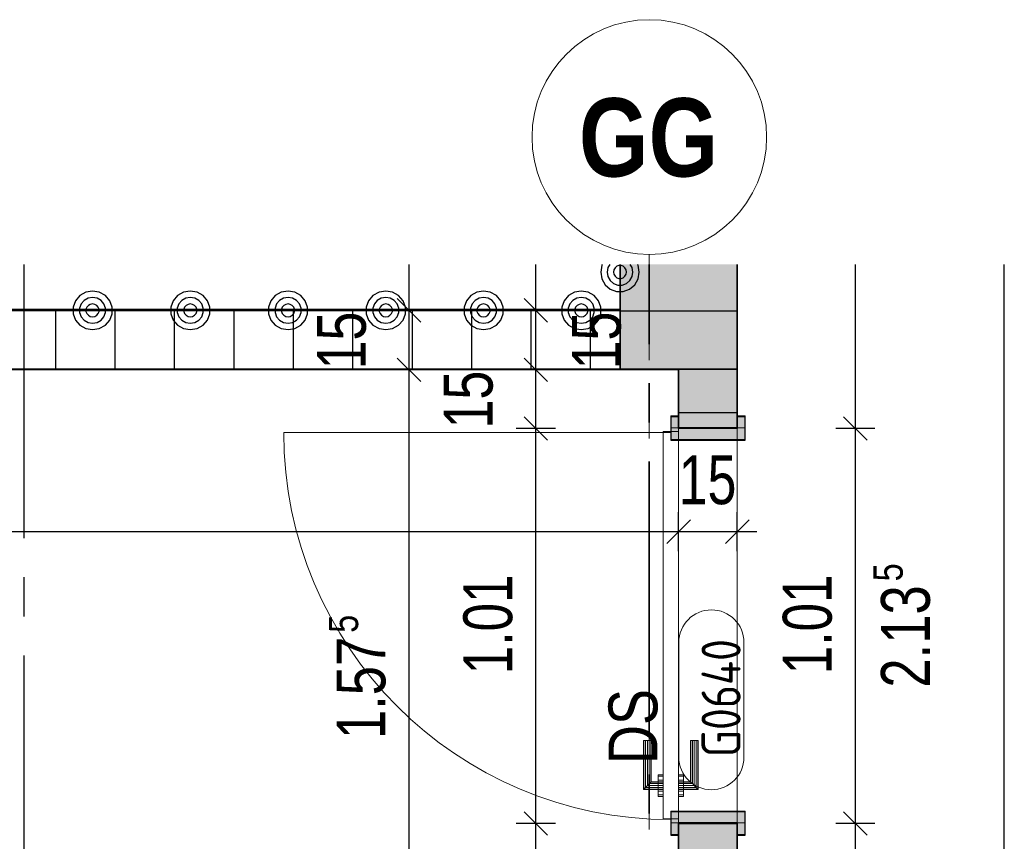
# Model space of a CAD drawing. Header units: metres. Extents: x 29.9 to 45.4, y 22.2 to 35.7.
# Tile 40 of 41: x 40.3 to 42.9, y 33.6 to 35.7. Entities that reach past the tile are written whole.
import ezdxf

# ---------------------------------------------------------------- set-up
doc = ezdxf.new("R2010")
doc.units = ezdxf.units.M
doc.linetypes.add('_Rasterlinie_', pattern=[0.0075, 0.004, -0.001, 0.0015, -0.001])
doc.linetypes.add('IMPORT-STRICHPUNKT2_S5 _5_', pattern=[1, 0.7, -0.1, 0.1, -0.1])
for name, color, linetype, lineweight, true_color in [('1233-X-Ref ARC-BTG_00_dwg', 7, 'Continuous', 5, 0x767676), ('S-GRID-IDEN', 7, 'Continuous', 9, 0x5555aa), ('Tür', 1, 'Continuous', 25, 0xff0000)]:
    doc.layers.add(name, color=color, linetype=linetype, lineweight=lineweight, true_color=true_color)
for name, color, linetype, lineweight in [('A-DOOR', 7, 'Continuous', 9), ('A-FLOR', 7, 'Continuous', 9), ('A-WALL', 7, 'Continuous', 9), ('Achsen', 7, 'Continuous', 25), ('S-GRID', 7, 'Continuous', 5), ('Wand Trockenbau', 7, 'Continuous', 25)]:
    doc.layers.add(name, color=color, linetype=linetype, lineweight=lineweight)
doc.styles.add('Arial Narrow_B', font='ARIALNB.TTF', dxfattribs={"height": 0.2})
doc.styles.add('Arial_1', font='arial.ttf', dxfattribs={"width": 0.79, "height": 0.125})
doc.styles.add('Arial_11', font='arial.ttf', dxfattribs={"width": 0.76, "height": 0.125})
doc.styles.add('Arial_13', font='arial.ttf', dxfattribs={"width": 0.77, "height": 0.125})
doc.styles.add('Arial_14', font='arial.ttf', dxfattribs={"width": 0.79, "height": 0.075})
doc.styles.add('Arial_15', font='arial.ttf', dxfattribs={"width": 0.75, "height": 0.125})
doc.styles.add('ISOCP_1', font='isocp___.ttf', dxfattribs={"width": 0.91, "height": 0.1})

# ---------------------------------------------------------------- blocks, each defined once
blk = doc.blocks.new('Family - Trockenbauwand-2513834-OKFFB EG - G0641-Rö-für Ausschreibung')
at = {"layer": 'A-WALL', "lineweight": 35}
for p, q in [((6.099, 0.152), (1.159, 0.152)), ((6.099, 0), (6.099, 0.152)), ((1.159, 0), (6.099, 0))]:
    blk.add_line(p, q, dxfattribs=at)
blk = doc.blocks.new('DirectShape - GSKKBA-5M GG-- 000V21-260422-2514489-OKFFB EG - G0641-Rö-für Ausschreibung')
at = {"layer": 'A-DOOR'}
for p, q in [((0.0863, 0.2387), (0.085, 0.24)), ((0.085, 0.24), (0.085, 0.19)), ((0.085, 0.24), (0.0863, 0.2387)), ((0.21, 0.24), (0.085, 0.24)), ((0.09, 0.235), (0.0863, 0.2387)), ((0.0863, 0.2387), (0.0863, 0.19)), ((0.0863, 0.2387), (0.0863, 0.19)), ((0.0863, 0.2387), (0.09, 0.235)), ((0.21, 0.2387), (0.0863, 0.2387)), ((0.21, 0.2387), (0.0863, 0.2387)), ((0.095, 0.23), (0.09, 0.235)), ((0.09, 0.235), (0.09, 0.19)), ((0.09, 0.235), (0.09, 0.19)), ((0.09, 0.235), (0.095, 0.23)), ((0.21, 0.235), (0.09, 0.235)), ((0.21, 0.235), (0.09, 0.235)), ((0.095, 0.19), (0.095, 0.23)), ((0.095, 0.23), (0.095, 0.19)), ((0.095, 0.23), (0.1, 0.225)), ((0.1, 0.225), (0.095, 0.23)), ((0.095, 0.23), (0.21, 0.23)), ((0.21, 0.23), (0.095, 0.23)), ((0.21, 0.2387), (0.21, 0.24)), ((0.21, 0.24), (0.21, 0.2387)), ((0.21, 0.235), (0.21, 0.2387)), ((0.21, 0.2387), (0.21, 0.235)), ((0.21, 0.235), (0.21, 0.23)), ((0.21, 0.23), (0.21, 0.235)), ((0.21, 0.23), (0.21, 0.225)), ((0.21, 0.225), (0.21, 0.23)), ((0.0712, 0.2025), (0.0675, 0.2025)), ((0.0675, 0.2025), (0.0712, 0.2025)), ((0.0675, 0.19), (0.0675, 0.2025)), ((0.0712, 0.2025), (0.0675, 0.2025)), ((0.0675, 0.2025), (0.0712, 0.2025)), ((0.0675, 0.19), (0.0675, 0.2025)), ((0.0712, 0.2025), (0.0812, 0.2025)), ((0.0812, 0.2025), (0.0712, 0.2025)), ((0.0712, 0.2025), (0.0712, 0.19)), ((0.0712, 0.19), (0.0712, 0.2025)), ((0.0712, 0.2025), (0.0812, 0.2025)), ((0.0812, 0.2025), (0.0712, 0.2025)), ((0.0712, 0.2025), (0.0712, 0.19)), ((0.0712, 0.19), (0.0712, 0.2025)), ((0.0812, 0.2025), (0.095, 0.2025)), ((0.095, 0.2025), (0.0812, 0.2025)), ((0.0812, 0.19), (0.0812, 0.2025)), ((0.0812, 0.19), (0.0812, 0.2025)), ((0.0812, 0.2025), (0.095, 0.2025)), ((0.095, 0.2025), (0.0812, 0.2025)), ((0.0812, 0.19), (0.0812, 0.2025)), ((0.0812, 0.19), (0.0812, 0.2025)), ((0.095, 0.2025), (0.1087, 0.2025)), ((0.1087, 0.2025), (0.095, 0.2025)), ((0.095, 0.19), (0.095, 0.2025)), ((0.095, 0.19), (0.095, 0.2025)), ((0.095, 0.2025), (0.1087, 0.2025)), ((0.1087, 0.2025), (0.095, 0.2025)), ((0.095, 0.19), (0.095, 0.2025)), ((0.095, 0.19), (0.095, 0.2025)), ((0.1, 0.225), (0.1, 0.19)), ((0.1, 0.225), (0.1037, 0.2213)), ((0.1037, 0.2213), (0.1, 0.225)), ((0.1, 0.225), (0.1, 0.19)), ((0.21, 0.225), (0.1, 0.225)), ((0.21, 0.225), (0.1, 0.225)), ((0.1037, 0.2213), (0.1037, 0.19)), ((0.1037, 0.2213), (0.105, 0.22)), ((0.105, 0.22), (0.1037, 0.2213)), ((0.1037, 0.2213), (0.1037, 0.19)), ((0.21, 0.2213), (0.1037, 0.2213)), ((0.21, 0.2213), (0.1037, 0.2213)), ((0.105, 0.22), (0.105, 0.19)), ((0.21, 0.22), (0.105, 0.22)), ((0.1087, 0.2025), (0.1188, 0.2025)), ((0.1188, 0.2025), (0.1087, 0.2025)), ((0.1087, 0.19), (0.1087, 0.2025)), ((0.1087, 0.19), (0.1087, 0.2025)), ((0.1087, 0.2025), (0.1188, 0.2025)), ((0.1188, 0.2025), (0.1087, 0.2025)), ((0.1087, 0.19), (0.1087, 0.2025)), ((0.1087, 0.19), (0.1087, 0.2025)), ((0.1188, 0.2025), (0.1225, 0.2025)), ((0.1225, 0.2025), (0.1188, 0.2025)), ((0.1188, 0.19), (0.1188, 0.2025)), ((0.1188, 0.19), (0.1188, 0.2025)), ((0.1188, 0.2025), (0.1225, 0.2025)), ((0.1225, 0.2025), (0.1188, 0.2025)), ((0.1188, 0.19), (0.1188, 0.2025)), ((0.1188, 0.19), (0.1188, 0.2025)), ((0.1225, 0.19), (0.1225, 0.2025)), ((0.1225, 0.19), (0.1225, 0.2025)), ((0.21, 0.225), (0.21, 0.2213)), ((0.21, 0.2213), (0.21, 0.225)), ((0.21, 0.2213), (0.21, 0.22)), ((0.21, 0.22), (0.21, 0.2213)), ((1, 0.19), (0.01, 0.19)), ((0.01, 0.19), (0.01, 0.15)), ((0.01, 0.15), (0.01, 0.19)), ((1, 0.19), (0.01, 0.19)), ((0.0675, 0.19), (0.0712, 0.19)), ((0.0712, 0.19), (0.0675, 0.19)), ((0.0675, 0.19), (0.0712, 0.19)), ((0.0712, 0.19), (0.0675, 0.19)), ((0.0712, 0.19), (0.0812, 0.19)), ((0.0812, 0.19), (0.0712, 0.19)), ((0.0712, 0.19), (0.0812, 0.19)), ((0.0812, 0.19), (0.0712, 0.19)), ((0.0812, 0.19), (0.095, 0.19)), ((0.095, 0.19), (0.0812, 0.19)), ((0.0812, 0.19), (0.095, 0.19)), ((0.095, 0.19), (0.0812, 0.19)), ((0.0863, 0.19), (0.085, 0.19)), ((0.085, 0.19), (0.0863, 0.19)), ((0.09, 0.19), (0.0863, 0.19)), ((0.0863, 0.19), (0.09, 0.19)), ((0.095, 0.19), (0.09, 0.19)), ((0.09, 0.19), (0.095, 0.19)), ((0.095, 0.19), (0.1087, 0.19)), ((0.1087, 0.19), (0.095, 0.19)), ((0.095, 0.19), (0.1087, 0.19)), ((0.1087, 0.19), (0.095, 0.19)), ((0.1, 0.19), (0.095, 0.19)), ((0.095, 0.19), (0.1, 0.19)), ((0.1, 0.19), (0.1037, 0.19)), ((0.1037, 0.19), (0.1, 0.19)), ((0.1037, 0.19), (0.105, 0.19)), ((0.105, 0.19), (0.1037, 0.19)), ((0.1087, 0.19), (0.1188, 0.19)), ((0.1188, 0.19), (0.1087, 0.19)), ((0.1087, 0.19), (0.1188, 0.19)), ((0.1188, 0.19), (0.1087, 0.19)), ((0.1188, 0.19), (0.1225, 0.19)), ((0.1225, 0.19), (0.1188, 0.19)), ((0.1188, 0.19), (0.1225, 0.19)), ((0.1225, 0.19), (0.1188, 0.19)), ((1, 0.15), (1, 0.19)), ((1, 0.15), (1, 0.19)), ((0, 0.17), (-0.03, 0.17)), ((-0.03, 0.17), (-0.03, 0.15)), ((-0.03, 0.15), (-0.03, 0.17)), ((0, 0.17), (-0.03, 0.17)), ((0.03, 0.17), (0, 0.17)), ((0, 0.17), (0, -0.02)), ((0, -0.02), (0, 0.17)), ((0.03, 0.17), (0, 0.17)), ((0, 0.15), (0, 0.17)), ((0, 0.15), (0, 0.17)), ((0.03, -0.02), (0.03, 0.17)), ((0.03, -0.02), (0.03, 0.17)), ((1.01, 0.17), (0.98, 0.17)), ((0.98, 0.17), (0.98, -0.02)), ((0.98, -0.02), (0.98, 0.17)), ((1.01, 0.17), (0.98, 0.17)), ((1.04, 0.17), (1.01, 0.17)), ((1.01, 0.17), (1.01, 0.15)), ((1.01, 0.17), (1.01, 0.15)), ((1.04, 0.17), (1.01, 0.17)), ((1.01, -0.02), (1.01, 0.17)), ((1.01, -0.02), (1.01, 0.17)), ((1.04, 0.15), (1.04, 0.17)), ((1.04, 0.17), (1.04, 0.15)), ((-0.03, 0.15), (0, 0.15)), ((-0.03, 0.15), (0, 0.15)), ((0.01, 0.15), (1, 0.15)), ((0.01, 0.15), (1, 0.15)), ((0.0712, 0.15), (0.0675, 0.15)), ((0.0675, 0.15), (0.0712, 0.15)), ((0.0675, 0.1375), (0.0675, 0.15)), ((0.0712, 0.15), (0.0675, 0.15)), ((0.0675, 0.15), (0.0712, 0.15)), ((0.0675, 0.1375), (0.0675, 0.15)), ((0.0712, 0.1375), (0.0675, 0.1375)), ((0.0675, 0.1375), (0.0712, 0.1375)), ((0.0712, 0.1375), (0.0675, 0.1375)), ((0.0675, 0.1375), (0.0712, 0.1375)), ((0.0812, 0.15), (0.0712, 0.15)), ((0.0712, 0.15), (0.0812, 0.15)), ((0.0712, 0.15), (0.0712, 0.1375)), ((0.0712, 0.1375), (0.0712, 0.15)), ((0.0812, 0.15), (0.0712, 0.15)), ((0.0712, 0.15), (0.0812, 0.15)), ((0.0712, 0.15), (0.0712, 0.1375)), ((0.0712, 0.1375), (0.0712, 0.15)), ((0.0712, 0.1375), (0.0812, 0.1375)), ((0.0812, 0.1375), (0.0712, 0.1375)), ((0.0712, 0.1375), (0.0812, 0.1375)), ((0.0812, 0.1375), (0.0712, 0.1375)), ((0.0812, 0.15), (0.095, 0.15)), ((0.095, 0.15), (0.0812, 0.15)), ((0.0812, 0.1375), (0.0812, 0.15)), ((0.0812, 0.1375), (0.0812, 0.15)), ((0.0812, 0.15), (0.095, 0.15)), ((0.095, 0.15), (0.0812, 0.15)), ((0.0812, 0.1375), (0.0812, 0.15)), ((0.0812, 0.1375), (0.0812, 0.15)), ((0.0812, 0.1375), (0.095, 0.1375)), ((0.095, 0.1375), (0.0812, 0.1375)), ((0.0812, 0.1375), (0.095, 0.1375)), ((0.095, 0.1375), (0.0812, 0.1375)), ((0.0863, 0.15), (0.085, 0.15)), ((0.085, 0.15), (0.0863, 0.15)), ((0.085, 0.15), (0.085, 0.1)), ((0.09, 0.15), (0.0863, 0.15)), ((0.0863, 0.15), (0.09, 0.15)), ((0.0863, 0.15), (0.0863, 0.1013)), ((0.0863, 0.15), (0.0863, 0.1013)), ((0.09, 0.15), (0.095, 0.15)), ((0.095, 0.15), (0.09, 0.15)), ((0.09, 0.15), (0.09, 0.105)), ((0.09, 0.15), (0.09, 0.105)), ((0.095, 0.15), (0.1087, 0.15)), ((0.1087, 0.15), (0.095, 0.15)), ((0.095, 0.1375), (0.095, 0.15)), ((0.095, 0.1375), (0.095, 0.15)), ((0.095, 0.15), (0.1, 0.15)), ((0.1, 0.15), (0.095, 0.15)), ((0.095, 0.11), (0.095, 0.15)), ((0.095, 0.15), (0.095, 0.11)), ((0.095, 0.15), (0.1087, 0.15)), ((0.1087, 0.15), (0.095, 0.15)), ((0.095, 0.1375), (0.095, 0.15)), ((0.095, 0.1375), (0.095, 0.15)), ((0.095, 0.1375), (0.1087, 0.1375)), ((0.1087, 0.1375), (0.095, 0.1375)), ((0.095, 0.1375), (0.1087, 0.1375)), ((0.1087, 0.1375), (0.095, 0.1375)), ((0.1, 0.15), (0.1037, 0.15)), ((0.1037, 0.15), (0.1, 0.15)), ((0.1, 0.15), (0.1, 0.115)), ((0.1, 0.15), (0.1, 0.115)), ((0.1037, 0.15), (0.105, 0.15)), ((0.105, 0.15), (0.1037, 0.15)), ((0.1037, 0.15), (0.1037, 0.1187)), ((0.1037, 0.15), (0.1037, 0.1187)), ((0.105, 0.15), (0.105, 0.12)), ((0.1087, 0.15), (0.1188, 0.15)), ((0.1188, 0.15), (0.1087, 0.15)), ((0.1087, 0.1375), (0.1087, 0.15)), ((0.1087, 0.1375), (0.1087, 0.15)), ((0.1087, 0.15), (0.1188, 0.15)), ((0.1188, 0.15), (0.1087, 0.15)), ((0.1087, 0.1375), (0.1087, 0.15)), ((0.1087, 0.1375), (0.1087, 0.15)), ((0.1087, 0.1375), (0.1188, 0.1375)), ((0.1188, 0.1375), (0.1087, 0.1375)), ((0.1087, 0.1375), (0.1188, 0.1375)), ((0.1188, 0.1375), (0.1087, 0.1375)), ((0.1188, 0.15), (0.1225, 0.15)), ((0.1225, 0.15), (0.1188, 0.15)), ((0.1188, 0.1375), (0.1188, 0.15)), ((0.1188, 0.1375), (0.1188, 0.15)), ((0.1188, 0.15), (0.1225, 0.15)), ((0.1225, 0.15), (0.1188, 0.15)), ((0.1188, 0.1375), (0.1188, 0.15)), ((0.1188, 0.1375), (0.1188, 0.15)), ((0.1188, 0.1375), (0.1225, 0.1375)), ((0.1225, 0.1375), (0.1188, 0.1375)), ((0.1188, 0.1375), (0.1225, 0.1375)), ((0.1225, 0.1375), (0.1188, 0.1375)), ((0.1225, 0.1375), (0.1225, 0.15)), ((0.1225, 0.1375), (0.1225, 0.15)), ((1.01, 0.15), (1.04, 0.15)), ((1.01, 0.15), (1.04, 0.15)), ((0.085, 0.1), (0.0863, 0.1013)), ((0.0863, 0.1013), (0.085, 0.1)), ((0.0863, 0.1013), (0.09, 0.105)), ((0.09, 0.105), (0.0863, 0.1013)), ((0.0863, 0.1013), (0.21, 0.1013)), ((0.0863, 0.1013), (0.21, 0.1013)), ((0.09, 0.105), (0.095, 0.11)), ((0.095, 0.11), (0.09, 0.105)), ((0.09, 0.105), (0.21, 0.105)), ((0.09, 0.105), (0.21, 0.105)), ((0.1, 0.115), (0.095, 0.11)), ((0.095, 0.11), (0.1, 0.115)), ((0.21, 0.11), (0.095, 0.11)), ((0.095, 0.11), (0.21, 0.11)), ((0.1037, 0.1187), (0.1, 0.115)), ((0.1, 0.115), (0.1037, 0.1187)), ((0.1, 0.115), (0.21, 0.115)), ((0.1, 0.115), (0.21, 0.115)), ((0.105, 0.12), (0.1037, 0.1187)), ((0.1037, 0.1187), (0.105, 0.12)), ((0.1037, 0.1187), (0.21, 0.1187)), ((0.1037, 0.1187), (0.21, 0.1187)), ((0.105, 0.12), (0.21, 0.12)), ((0.21, 0.1187), (0.21, 0.12)), ((0.21, 0.12), (0.21, 0.1187)), ((0.21, 0.115), (0.21, 0.1187)), ((0.21, 0.1187), (0.21, 0.115)), ((0.21, 0.115), (0.21, 0.11)), ((0.21, 0.11), (0.21, 0.115)), ((0.21, 0.11), (0.21, 0.105)), ((0.21, 0.105), (0.21, 0.11)), ((0.21, 0.105), (0.21, 0.1013)), ((0.21, 0.1013), (0.21, 0.105)), ((0.21, 0.1013), (0.21, 0.1)), ((0.21, 0.1), (0.21, 0.1013)), ((0.085, 0.1), (0.21, 0.1)), ((0, 0), (-0.03, 0)), ((-0.03, 0), (-0.03, -0.02)), ((-0.03, -0.02), (-0.03, 0)), ((0, 0), (-0.03, 0)), ((0, -0.02), (0, 0)), ((0, -0.02), (0, 0)), ((1.04, 0), (1.01, 0)), ((1.01, 0), (1.01, -0.02)), ((1.01, 0), (1.01, -0.02)), ((1.04, 0), (1.01, 0)), ((1.04, -0.02), (1.04, 0)), ((1.04, 0), (1.04, -0.02)), ((-0.03, -0.02), (0, -0.02)), ((-0.03, -0.02), (0, -0.02)), ((0, -0.02), (0.03, -0.02)), ((0, -0.02), (0.03, -0.02)), ((0.98, -0.02), (1.01, -0.02)), ((0.98, -0.02), (1.01, -0.02)), ((1.01, -0.02), (1.04, -0.02)), ((1.01, -0.02), (1.04, -0.02))]:
    blk.add_line(p, q, dxfattribs=at)
blk = doc.blocks.new('DirectShape - G0640-2514490-OKFFB EG - G0641-Rö-für Ausschreibung')
blk.add_blockref('DirectShape - GSKKBA-5M GG-- 000V21-260422-2514489-OKFFB EG - G0641-Rö-für Ausschreibung', (0, 0))
blk = doc.blocks.new('Family - Trockenbauwand-2515165-OKFFB EG - G0641-Rö-für Ausschreibung')
at = {"layer": 'A-WALL', "lineweight": 35}
for p, q in [((3.75, 0.3), (3.4824, 0.3)), ((3.75, 0), (3.75, 0.3)), ((3.4824, 0), (3.75, 0))]:
    blk.add_line(p, q, dxfattribs=at)
blk = doc.blocks.new('Family - Innenausbau-2515266-OKFFB EG - G0641-Rö-für Ausschreibung')
at = {"layer": 'A-FLOR'}
for p, q in [((6.099, 0.152), (6.099, 0.2676)), ((6.099, 0.2676), (6.099, 0.152)), ((0, 0.152), (6.099, 0.152)), ((6.099, 0.152), (0, 0.152))]:
    blk.add_line(p, q, dxfattribs=at)
blk = doc.blocks.new('Family - Innenausbau-2515375-OKFFB EG - G0641-Rö-für Ausschreibung')
at = {"layer": 'A-FLOR'}
for p, q in [((6.55, 4.6416), (6.55, 0.15)), ((6.55, 0.15), (6.55, 4.6416)), ((6.4, 4.224), (6.4, 3.214)), ((6.4, 3.214), (6.4, 4.224)), ((6.55, 4.224), (6.4, 4.224)), ((6.4, 4.224), (6.55, 4.224)), ((6.55, 3.214), (6.55, 4.224)), ((6.55, 4.224), (6.55, 3.214)), ((6.4, 3.214), (6.55, 3.214)), ((6.55, 3.214), (6.4, 3.214))]:
    blk.add_line(p, q, dxfattribs=at)
blk = doc.blocks.new('Family - Trockenbauwand-2515559-OKFFB EG - G0641-Rö-für Ausschreibung')
at = {"layer": 'A-WALL', "lineweight": 35}
for p, q in [((0.15, 0.15), (0, 0.15)), ((0, 0.15), (0, 0)), ((0.15, 0), (0.15, 0.15)), ((1.16, 0.15), (1.16, 0)), ((1.5732, 0.15), (1.16, 0.15)), ((1.5732, 0), (1.5732, 0.15)), ((0, 0), (0.15, 0)), ((1.16, 0), (1.5732, 0))]:
    blk.add_line(p, q, dxfattribs=at)
blk = doc.blocks.new('Family - Innenausbau-2516038-OKFFB EG - G0641-Rö-für Ausschreibung')
at = {"layer": 'A-FLOR'}
for p, q in [((6.4, 1.5732), (0, 1.5732)), ((0, 1.5732), (6.4, 1.5732)), ((6.4, 0), (6.4, 1.5732)), ((6.4, 1.5732), (6.4, 0))]:
    blk.add_line(p, q, dxfattribs=at)
blk = doc.blocks.new('GSKKBA-5M GG-- 000V21-260422_ifc-1-OKFFB EG - G0641-Rö-für Ausschreibung')
at = {"layer": 'A-DOOR', "lineweight": 9, "rotation": 90}
blk.add_blockref('DirectShape - G0640-2514490-OKFFB EG - G0641-Rö-für Ausschreibung', (42.175, 33.639), dxfattribs=at)
at = {"layer": 'A-FLOR', "lineweight": 9}
for name, p in [('Family - Innenausbau-2515266-OKFFB EG - G0641-Rö-für Ausschreibung', (35.776, 34.799)), ('Family - Innenausbau-2515375-OKFFB EG - G0641-Rö-für Ausschreibung', (35.625, 30.425)), ('Family - Innenausbau-2516038-OKFFB EG - G0641-Rö-für Ausschreibung', (35.625, 33.2258))]:
    blk.add_blockref(name, p, dxfattribs=at)
at = {"layer": 'A-WALL', "lineweight": 9, "rotation": 270}
for name, p in [('Family - Trockenbauwand-2515165-OKFFB EG - G0641-Rö-für Ausschreibung', (41.875, 38.549)), ('Family - Trockenbauwand-2515559-OKFFB EG - G0641-Rö-für Ausschreibung', (42.025, 34.799))]:
    blk.add_blockref(name, p, dxfattribs=at)
at = {"layer": 'A-WALL', "lineweight": 9}
blk.add_blockref('Family - Trockenbauwand-2513834-OKFFB EG - G0641-Rö-für Ausschreibung', (35.776, 34.799), dxfattribs=at)
blk = doc.blocks.new('1233-X-Ref ARC-BTG_00_dwg-10239373-OKFFB EG - G0641-Rö-für Ausschreibung')
at = {"layer": 'Tür', "lineweight": 9}
for points in [[(66.0036, 39.8777), (66.0036, 39.9377), (65.9836, 39.9377), (65.9836, 39.9077), (65.8336, 39.9077), (65.8336, 39.9377), (65.8136, 39.9377), (65.8136, 39.8777)], [(65.9836, 38.8677), (66.0036, 38.8677), (66.0036, 38.9277), (65.8136, 38.9277), (65.8136, 38.8677), (65.8336, 38.8677), (65.8336, 38.8977), (65.9836, 38.8977)]]:
    blk.add_hatch(color=7, dxfattribs=at).paths.add_polyline_path(points)
at = {"layer": 'Wand Trockenbau', "lineweight": 9, "true_color": 0x7f7f00}
blk.add_hatch(color=56, dxfattribs=at).paths.add_polyline_path([(65.9836, 40.0577), (65.9836, 40.3273), (65.6836, 40.3273), (65.6836, 40.0577)])
h = blk.add_hatch(color=56, dxfattribs=at)
h.paths.add_polyline_path([(65.8336, 38.4845), (65.9836, 38.4845), (65.9836, 38.8977), (65.8336, 38.8977)])
h.paths.add_polyline_path([(65.9836, 39.9077), (65.9836, 40.0577), (65.8336, 40.0577), (65.8336, 39.9077)])
at = {"layer": '1233-X-Ref ARC-BTG_00_dwg', "color": 7, "linetype": 'IMPORT-STRICHPUNKT2_S5 _5_', "lineweight": 25}
blk.add_line((64.1586, 40.3273), (64.1586, 28.1233), dxfattribs=at)
at = {"layer": '1233-X-Ref ARC-BTG_00_dwg', "color": 7, "lineweight": 25}
for p, q in [((65.174, 40.1797), (65.114, 40.2397)), ((65.4983, 40.1797), (65.4383, 40.2397)), ((65.174, 40.0277), (65.114, 40.0877)), ((65.4983, 40.0277), (65.4383, 40.0877)), ((65.4983, 39.8777), (65.4383, 39.9377)), ((66.3155, 39.8777), (66.2555, 39.9377)), ((65.8036, 39.6141), (65.8636, 39.674)), ((65.9536, 39.6141), (66.0136, 39.674)), ((65.4983, 38.8677), (65.4383, 38.9277)), ((66.3155, 38.8677), (66.2555, 38.9277))]:
    blk.add_line(p, q, dxfattribs=at)
at = {"layer": '1233-X-Ref ARC-BTG_00_dwg', "color": 7, "lineweight": 9}
for p, q in [((65.834, 39.3608), (65.834, 39.0674)), ((66.0007, 39.3608), (66.0007, 39.0674))]:
    blk.add_line(p, q, dxfattribs=at)
at = {"layer": '1233-X-Ref ARC-BTG_00_dwg', "color": 7, "lineweight": 25, "flags": 128}
for points in [[(65.144, 28.1233), (65.144, 28.1837), (65.144, 28.3337), (65.144, 30.6837), (65.144, 30.8337), (65.144, 33.1837), (65.144, 33.3337), (65.144, 35.0577), (65.144, 35.2097), (65.144, 38.3325), (65.144, 38.4845), (65.144, 40.0577), (65.144, 40.2097), (65.144, 40.3273)], [(65.4683, 31.5037), (65.4683, 32.5137), (65.4683, 33.1837), (65.4683, 33.3337), (65.4683, 33.4837), (65.4683, 34.3687), (65.4683, 35.0577), (65.4683, 35.2097), (65.4683, 36.5087), (65.4683, 37.8937), (65.4683, 38.0587), (65.4683, 38.3325), (65.4683, 38.4845), (65.4683, 38.8977), (65.4683, 39.9077), (65.4683, 40.0577), (65.4683, 40.2097), (65.4683, 40.3273)], [(65.6383, 40.3273), (65.637, 40.325), (65.6342, 40.3077)], [(65.6342, 40.3077), (65.637, 40.2905), (65.6458, 40.2749), (65.6587, 40.2637), (65.6748, 40.2577), (65.692, 40.2577), (65.7081, 40.2637), (65.7214, 40.2749), (65.7298, 40.2905), (65.7329, 40.3077), (65.7298, 40.325), (65.7285, 40.3273)], [(65.6572, 40.3273), (65.6528, 40.3192), (65.6507, 40.3077)], [(65.6507, 40.3077), (65.6528, 40.2962), (65.6584, 40.2859), (65.6671, 40.2785), (65.678, 40.2745), (65.6892, 40.2745), (65.7, 40.2785), (65.7088, 40.2859), (65.7144, 40.2962), (65.7165, 40.3077), (65.7144, 40.3192), (65.71, 40.3273)], [(66.2855, 28.1233), (66.2855, 28.9651), (66.2855, 29.9751), (66.2855, 31.5037), (66.2855, 32.5137), (66.2855, 33.4837), (66.2855, 34.3687), (66.2855, 35.6837), (66.2855, 35.8337), (66.2855, 36.5087), (66.2855, 37.8937), (66.2855, 38.8977), (66.2855, 39.9077), (66.2855, 40.3273)], [(66.6664, 28.1233), (66.6664, 35.6837), (66.6664, 35.8337), (66.6664, 40.3273)], [(65.194, 40.2097), (65.144, 40.2097), (65.094, 40.2097)], [(65.5183, 40.2097), (65.4683, 40.2097), (65.4183, 40.2097)], [(65.194, 40.0577), (65.144, 40.0577), (65.094, 40.0577)], [(65.5183, 40.0577), (65.4683, 40.0577), (65.4183, 40.0577)], [(65.5183, 39.9077), (65.4683, 39.9077), (65.4183, 39.9077)], [(66.3355, 39.9077), (66.2855, 39.9077), (66.2355, 39.9077)], [(65.8336, 39.5941), (65.8336, 39.6441), (65.8336, 39.6941)], [(65.9836, 39.5941), (65.9836, 39.6441), (65.9836, 39.6941)], [(59.3826, 39.6441), (59.4326, 39.6441), (59.5512, 39.6441), (59.7336, 39.6441), (60.7436, 39.6441), (65.8336, 39.6441), (65.9836, 39.6441), (66.0336, 39.6441)], [(65.5183, 38.8977), (65.4683, 38.8977), (65.4183, 38.8977)], [(66.3355, 38.8977), (66.2855, 38.8977), (66.2355, 38.8977)]]:
    blk.add_lwpolyline(points, dxfattribs=at)
for points in [[(65.6671, 40.3077), (65.6682, 40.3019), (65.671, 40.2969), (65.6755, 40.293), (65.6808, 40.291), (65.6864, 40.291), (65.6916, 40.293), (65.6962, 40.2969), (65.699, 40.3019), (65.7, 40.3077), (65.699, 40.3135), (65.6962, 40.3185), (65.6916, 40.3224), (65.6864, 40.3245), (65.6808, 40.3245), (65.6755, 40.3224), (65.671, 40.3185), (65.6682, 40.3135)], [(64.3346, 40.1604), (64.3518, 40.1632), (64.3673, 40.1719), (64.3786, 40.1849), (64.3846, 40.201), (64.3846, 40.2181), (64.3786, 40.2342), (64.3673, 40.2475), (64.3518, 40.2559), (64.3346, 40.2591), (64.3173, 40.2559), (64.3018, 40.2475), (64.2906, 40.2342), (64.2846, 40.2181), (64.2846, 40.201), (64.2906, 40.1849), (64.3018, 40.1719), (64.3173, 40.1632)], [(64.3346, 40.1768), (64.3461, 40.1789), (64.3563, 40.1845), (64.3638, 40.1933), (64.3678, 40.2041), (64.3678, 40.2153), (64.3638, 40.2262), (64.3563, 40.2349), (64.3461, 40.2405), (64.3346, 40.2426), (64.3231, 40.2405), (64.3128, 40.2349), (64.3053, 40.2262), (64.3013, 40.2153), (64.3013, 40.2041), (64.3053, 40.1933), (64.3128, 40.1845), (64.3231, 40.1789)], [(64.5846, 40.1604), (64.6018, 40.1632), (64.6173, 40.1719), (64.6286, 40.1849), (64.6346, 40.201), (64.6346, 40.2181), (64.6286, 40.2342), (64.6173, 40.2475), (64.6018, 40.2559), (64.5846, 40.2591), (64.5673, 40.2559), (64.5518, 40.2475), (64.5406, 40.2342), (64.5346, 40.2181), (64.5346, 40.201), (64.5406, 40.1849), (64.5518, 40.1719), (64.5673, 40.1632)], [(64.5846, 40.1768), (64.5961, 40.1789), (64.6063, 40.1845), (64.6138, 40.1933), (64.6178, 40.2041), (64.6178, 40.2153), (64.6138, 40.2262), (64.6063, 40.2349), (64.5961, 40.2405), (64.5846, 40.2426), (64.5731, 40.2405), (64.5628, 40.2349), (64.5553, 40.2262), (64.5513, 40.2153), (64.5513, 40.2041), (64.5553, 40.1933), (64.5628, 40.1845), (64.5731, 40.1789)], [(64.8346, 40.1604), (64.8518, 40.1632), (64.8673, 40.1719), (64.8786, 40.1849), (64.8846, 40.201), (64.8846, 40.2181), (64.8786, 40.2342), (64.8673, 40.2475), (64.8518, 40.2559), (64.8346, 40.2591), (64.8173, 40.2559), (64.8018, 40.2475), (64.7906, 40.2342), (64.7846, 40.2181), (64.7846, 40.201), (64.7906, 40.1849), (64.8018, 40.1719), (64.8173, 40.1632)], [(64.8346, 40.1768), (64.8461, 40.1789), (64.8563, 40.1845), (64.8638, 40.1933), (64.8678, 40.2041), (64.8678, 40.2153), (64.8638, 40.2262), (64.8563, 40.2349), (64.8461, 40.2405), (64.8346, 40.2426), (64.8231, 40.2405), (64.8128, 40.2349), (64.8053, 40.2262), (64.8013, 40.2153), (64.8013, 40.2041), (64.8053, 40.1933), (64.8128, 40.1845), (64.8231, 40.1789)], [(65.0846, 40.1604), (65.1018, 40.1632), (65.1173, 40.1719), (65.1286, 40.1849), (65.1346, 40.201), (65.1346, 40.2181), (65.1286, 40.2342), (65.1173, 40.2475), (65.1018, 40.2559), (65.0846, 40.2591), (65.0673, 40.2559), (65.0518, 40.2475), (65.0406, 40.2342), (65.0346, 40.2181), (65.0346, 40.201), (65.0406, 40.1849), (65.0518, 40.1719), (65.0673, 40.1632)], [(65.0846, 40.1768), (65.0961, 40.1789), (65.1063, 40.1845), (65.1138, 40.1933), (65.1178, 40.2041), (65.1178, 40.2153), (65.1138, 40.2262), (65.1063, 40.2349), (65.0961, 40.2405), (65.0846, 40.2426), (65.0731, 40.2405), (65.0628, 40.2349), (65.0553, 40.2262), (65.0513, 40.2153), (65.0513, 40.2041), (65.0553, 40.1933), (65.0628, 40.1845), (65.0731, 40.1789)], [(65.3346, 40.1604), (65.3518, 40.1632), (65.3673, 40.1719), (65.3786, 40.1849), (65.3846, 40.201), (65.3846, 40.2181), (65.3786, 40.2342), (65.3673, 40.2475), (65.3518, 40.2559), (65.3346, 40.2591), (65.3173, 40.2559), (65.3018, 40.2475), (65.2906, 40.2342), (65.2846, 40.2181), (65.2846, 40.201), (65.2906, 40.1849), (65.3018, 40.1719), (65.3173, 40.1632)], [(65.3346, 40.1768), (65.3461, 40.1789), (65.3563, 40.1845), (65.3638, 40.1933), (65.3678, 40.2041), (65.3678, 40.2153), (65.3638, 40.2262), (65.3563, 40.2349), (65.3461, 40.2405), (65.3346, 40.2426), (65.3231, 40.2405), (65.3128, 40.2349), (65.3053, 40.2262), (65.3013, 40.2153), (65.3013, 40.2041), (65.3053, 40.1933), (65.3128, 40.1845), (65.3231, 40.1789)], [(65.5846, 40.1604), (65.6018, 40.1632), (65.6173, 40.1719), (65.6286, 40.1849), (65.6346, 40.201), (65.6346, 40.2181), (65.6286, 40.2342), (65.6173, 40.2475), (65.6018, 40.2559), (65.5846, 40.2591), (65.5673, 40.2559), (65.5518, 40.2475), (65.5406, 40.2342), (65.5346, 40.2181), (65.5346, 40.201), (65.5406, 40.1849), (65.5518, 40.1719), (65.5673, 40.1632)], [(65.5846, 40.1768), (65.5961, 40.1789), (65.6063, 40.1845), (65.6138, 40.1933), (65.6178, 40.2041), (65.6178, 40.2153), (65.6138, 40.2262), (65.6063, 40.2349), (65.5961, 40.2405), (65.5846, 40.2426), (65.5731, 40.2405), (65.5628, 40.2349), (65.5553, 40.2262), (65.5513, 40.2153), (65.5513, 40.2041), (65.5553, 40.1933), (65.5628, 40.1845), (65.5731, 40.1789)], [(64.3346, 40.1933), (64.3403, 40.1943), (64.3453, 40.1971), (64.3493, 40.2017), (64.3513, 40.2069), (64.3513, 40.2125), (64.3493, 40.2177), (64.3453, 40.2223), (64.3403, 40.2251), (64.3346, 40.2262), (64.3288, 40.2251), (64.3238, 40.2223), (64.3198, 40.2177), (64.3178, 40.2125), (64.3178, 40.2069), (64.3198, 40.2017), (64.3238, 40.1971), (64.3288, 40.1943)], [(64.5846, 40.1933), (64.5903, 40.1943), (64.5953, 40.1971), (64.5993, 40.2017), (64.6013, 40.2069), (64.6013, 40.2125), (64.5993, 40.2177), (64.5953, 40.2223), (64.5903, 40.2251), (64.5846, 40.2262), (64.5788, 40.2251), (64.5738, 40.2223), (64.5698, 40.2177), (64.5678, 40.2125), (64.5678, 40.2069), (64.5698, 40.2017), (64.5738, 40.1971), (64.5788, 40.1943)], [(64.8346, 40.1933), (64.8403, 40.1943), (64.8453, 40.1971), (64.8493, 40.2017), (64.8513, 40.2069), (64.8513, 40.2125), (64.8493, 40.2177), (64.8453, 40.2223), (64.8403, 40.2251), (64.8346, 40.2262), (64.8288, 40.2251), (64.8238, 40.2223), (64.8198, 40.2177), (64.8178, 40.2125), (64.8178, 40.2069), (64.8198, 40.2017), (64.8238, 40.1971), (64.8288, 40.1943)], [(65.0846, 40.1933), (65.0903, 40.1943), (65.0953, 40.1971), (65.0993, 40.2017), (65.1013, 40.2069), (65.1013, 40.2125), (65.0993, 40.2177), (65.0953, 40.2223), (65.0903, 40.2251), (65.0846, 40.2262), (65.0788, 40.2251), (65.0738, 40.2223), (65.0698, 40.2177), (65.0678, 40.2125), (65.0678, 40.2069), (65.0698, 40.2017), (65.0738, 40.1971), (65.0788, 40.1943)], [(65.3346, 40.1933), (65.3403, 40.1943), (65.3453, 40.1971), (65.3493, 40.2017), (65.3513, 40.2069), (65.3513, 40.2125), (65.3493, 40.2177), (65.3453, 40.2223), (65.3403, 40.2251), (65.3346, 40.2262), (65.3288, 40.2251), (65.3238, 40.2223), (65.3198, 40.2177), (65.3178, 40.2125), (65.3178, 40.2069), (65.3198, 40.2017), (65.3238, 40.1971), (65.3288, 40.1943)], [(65.5846, 40.1933), (65.5903, 40.1943), (65.5953, 40.1971), (65.5993, 40.2017), (65.6013, 40.2069), (65.6013, 40.2125), (65.5993, 40.2177), (65.5953, 40.2223), (65.5903, 40.2251), (65.5846, 40.2262), (65.5788, 40.2251), (65.5738, 40.2223), (65.5698, 40.2177), (65.5678, 40.2125), (65.5678, 40.2069), (65.5698, 40.2017), (65.5738, 40.1971), (65.5788, 40.1943)]]:
    blk.add_lwpolyline(points, close=True, dxfattribs=at)
at = {"layer": '1233-X-Ref ARC-BTG_00_dwg', "color": 7, "lineweight": 9}
for centre, start, end in [((65.9173, 39.3608), 0, 180), ((65.9173, 39.0674), 180, 0)]:
    blk.add_arc(centre, 0.0833, start, end, dxfattribs=at)
at = {"layer": 'Achsen', "linetype": 'IMPORT-STRICHPUNKT2_S5 _5_', "lineweight": 35}
blk.add_line((65.7586, 28.1233), (65.7586, 40.3273), dxfattribs=at)
at = {"layer": 'Tür', "color": 7, "lineweight": 9}
blk.add_line((65.8136, 39.8977), (64.8236, 39.8977), dxfattribs=at)
at = {"layer": 'Tür', "color": 7, "flags": 128}
for points in [[(65.9086, 39.9077), (65.8336, 39.9077), (65.8336, 39.9377), (65.8136, 39.9377), (65.8136, 39.8777), (66.0036, 39.8777), (66.0036, 39.9377), (65.9836, 39.9377), (65.9836, 39.9077)], [(65.9086, 38.9277), (65.8136, 38.9277), (65.8136, 38.8677), (65.8336, 38.8677), (65.8336, 38.8977), (65.9836, 38.8977), (65.9836, 38.8677), (66.0036, 38.8677), (66.0036, 38.9277)]]:
    blk.add_lwpolyline(points, close=True, dxfattribs=at)
at = {"layer": 'Tür', "color": 7, "lineweight": 9}
blk.add_arc((65.8136, 39.8977), 0.99, 180, 270, dxfattribs=at)
at = {"layer": 'Wand Trockenbau'}
for p, q in [((64.2396, 40.2097), (64.2396, 40.0577)), ((64.3916, 40.2097), (64.3916, 40.0577)), ((64.5436, 40.2097), (64.5436, 40.0577)), ((64.6956, 40.2097), (64.6956, 40.0577)), ((64.8476, 40.2097), (64.8476, 40.0577)), ((64.9996, 40.2097), (64.9996, 40.0577)), ((65.1516, 40.2097), (65.1516, 40.0577)), ((65.3036, 40.2097), (65.3036, 40.0577)), ((65.4556, 40.2097), (65.4556, 40.0577)), ((65.6076, 40.2097), (65.6076, 40.0577)), ((65.9836, 40.2077), (65.6836, 40.2077)), ((65.9836, 39.9477), (65.8336, 39.9477))]:
    blk.add_line(p, q, dxfattribs=at)
at = {"layer": 'Wand Trockenbau', "flags": 128}
for points in [[(65.8336, 40.0577), (65.6836, 40.0577), (65.6836, 40.2097), (65.6836, 40.3273)], [(65.9836, 40.3273), (65.9836, 40.0577), (65.9836, 39.9077), (65.8336, 39.9077), (65.8336, 40.0577)], [(60.7436, 40.0577), (60.7436, 40.2097), (65.6836, 40.2097), (65.6836, 40.0577), (60.7436, 40.0577), (60.7436, 40.2097)], [(65.9836, 38.8977), (65.8336, 38.8977), (65.8336, 38.4845), (65.8336, 38.4587), (65.9586, 38.4587), (65.9586, 38.0587), (65.8336, 38.0587), (65.8336, 37.8937), (65.9836, 37.8937), (65.9836, 38.4845), (65.9836, 38.8977), (65.8336, 38.8977)]]:
    blk.add_lwpolyline(points, dxfattribs=at)
at = {"layer": '1233-X-Ref ARC-BTG_00_dwg', "color": 7, "lineweight": 9, "attachment_point": 1, "rotation": 90}
for s, insert, char_height, width, line_spacing_factor, style in [('15', (64.9085, 40.0588), 0.125, 0.171402, 0.941778, 'Arial_11'), ('15', (65.5604, 40.0588), 0.125, 0.171402, 0.941778, 'Arial_11'), ('15', (65.2328, 39.9078), 0.125, 0.171402, 0.941778, 'Arial_11'), ('1.01', (65.2828, 39.2796), 0.125, 0.299954, 0.941778, 'Arial_15'), ('1.01', (66.1, 39.2796), 0.125, 0.299954, 0.941778, 'Arial_15'), ('5', (66.3317, 39.517), 0.075, 0.054174, 0.941778, 'Arial_14'), ('2.13', (66.3511, 39.2451), 0.125, 0.310666, 0.941778, 'Arial_13'), ('5', (64.9389, 39.3854), 0.075, 0.054174, 0.941778, 'Arial_14'), ('1.57', (64.9585, 39.1135), 0.125, 0.310666, 0.941778, 'Arial_13'), ('G0640', (65.8921, 39.0674), 0.1, 0.44759, 1.478621, 'ISOCP_1')]:
    blk.add_mtext(s, dxfattribs=dict(at, insert=insert, char_height=char_height, width=width, line_spacing_factor=line_spacing_factor, style=style))
at = {"layer": '1233-X-Ref ARC-BTG_00_dwg', "color": 7, "lineweight": 9, "insert": (65.8337, 39.8392), "char_height": 0.125, "width": 0.171402, "attachment_point": 1, "line_spacing_factor": 0.941778, "style": 'Arial_11'}
blk.add_mtext('15', dxfattribs=at)
at = {"layer": '1233-X-Ref ARC-BTG_00_dwg', "color": 1, "lineweight": 9, "true_color": 0xff0000, "insert": (65.6542, 39.05), "char_height": 0.125, "width": 0.224965, "attachment_point": 1, "rotation": 90, "line_spacing_factor": 0.941778, "style": 'Arial_1'}
blk.add_mtext('DS', dxfattribs=at)
blk = doc.blocks.new('Raster - Raster-989695-OKFFB EG - G0641-Rö-für Ausschreibung')
at = {"layer": 'S-GRID-IDEN'}
blk.add_circle((0, 0), 0.006, dxfattribs=at)

msp = doc.modelspace()

# ---------------------------------------------------------------- linework, layer by layer
at = {"layer": 'S-GRID', "color": 175, "linetype": '_Rasterlinie_', "lineweight": 9, "true_color": 0x5555aa}
msp.add_line((41.95, 22.8217), (41.95, 35.0921), dxfattribs=at)

# ---------------------------------------------------------------- block references
at = {"lineweight": 5}
msp.add_blockref('GSKKBA-5M GG-- 000V21-260422_ifc-1-OKFFB EG - G0641-Rö-für Ausschreibung', (0, 0), dxfattribs=at)
at = {"layer": '1233-X-Ref ARC-BTG_00_dwg', "color": 7, "lineweight": 9}
msp.add_blockref('1233-X-Ref ARC-BTG_00_dwg-10239373-OKFFB EG - G0641-Rö-für Ausschreibung', (-23.8086, -5.2607), dxfattribs=at)
at = {"layer": 'S-GRID-IDEN', "xscale": 49.99999999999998, "yscale": 49.99999999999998, "zscale": 49.99999999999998}
msp.add_blockref('Raster - Raster-989695-OKFFB EG - G0641-Rö-für Ausschreibung', (41.95, 35.3921), dxfattribs=at)

# ---------------------------------------------------------------- texts
at = {"layer": 'S-GRID-IDEN', "lineweight": 5, "insert": (41.7698, 35.4913), "char_height": 0.2, "width": 0.432911, "attachment_point": 1, "style": 'Arial Narrow_B'}
msp.add_mtext('GG', dxfattribs=at)

doc.saveas('drawing.dxf')
